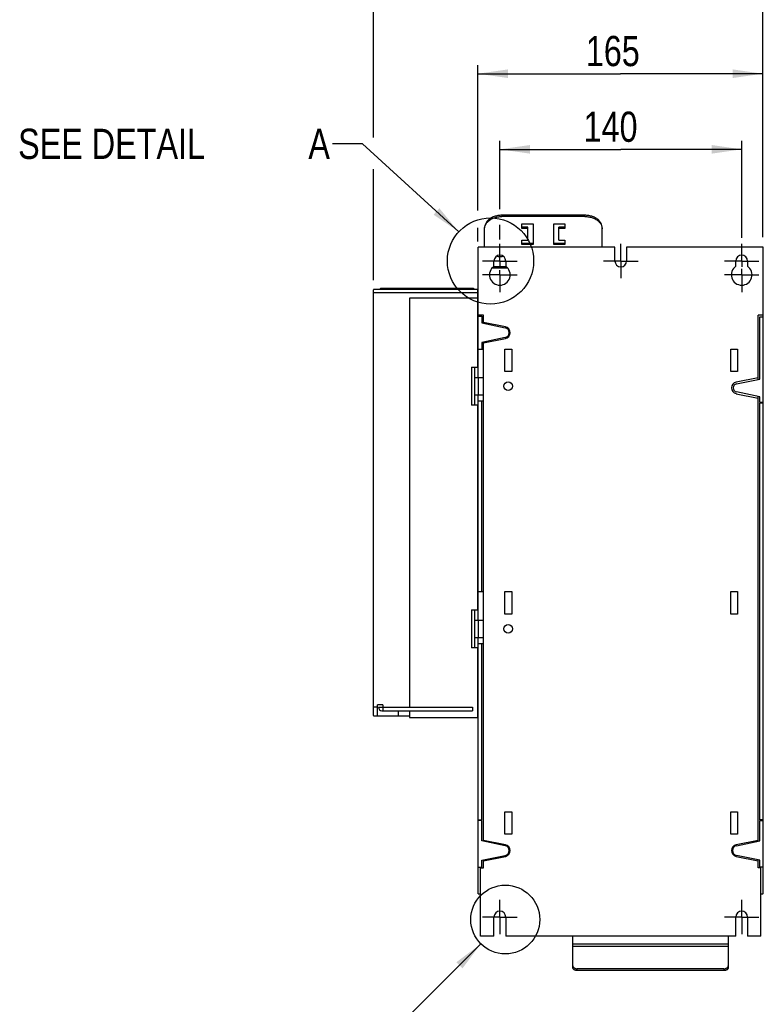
# Model space of a CAD drawing. Extents: x 0 to 420, y 0 to 297.
# Tile 29 of 45: x 211 to 297, y 115 to 229. Entities that reach past the tile are written whole.
import ezdxf

# ---------------------------------------------------------------- set-up
doc = ezdxf.new("R2010")
doc.units = 0
doc.header["$LTSCALE"] = 23.1
doc.linetypes.add('CENTER', pattern=[0.6, 0.375, -0.075, 0.075, -0.075])
doc.layers.get('0').update_dxf_attribs({"linetype": 'CONTINUOUS'})
doc.layers.add('DEFAULT_1', color=7, linetype='CENTER')
doc.styles.get("Standard").update_dxf_attribs({"font": 'txt', "width": 0.8})
doc.dimstyles.get("Standard").update_dxf_attribs({"dimtxt": 2.5, "dimasz": 2.5, "dimexe": 1.25, "dimexo": 0.625, "dimtad": 1, "dimcen": 2.5, "dimazin": 3, "dimtfac": 1, "dimtmove": 0, "dimatfit": 3})

# ---------------------------------------------------------------- blocks, each defined once
blk = doc.blocks.new('_FILLED')
at = {"color": 0, "linetype": 'BYBLOCK'}
blk.add_solid([(0, 0), (-1, 0.143), (-1, -0.143)], dxfattribs=at)
blk = doc.blocks.new('*D3')
at = {"color": 2, "linetype": 'CONTINUOUS'}
for p, q in [((264.21, 207.02), (264.21, 223.85)), ((297.21, 204.48), (297.21, 223.85)), ((264.21, 222.85), (280.71, 222.85)), ((297.21, 222.85), (280.71, 222.85)), ((264.21, 203.41), (264.21, 205.01))]:
    blk.add_line(p, q, dxfattribs=at)
at = {"color": 2, "linetype": 'CONTINUOUS', "xscale": 3.5, "yscale": 3.5, "zscale": 3.5, "rotation": 180}
blk.add_blockref('_FILLED', (264.21, 222.85), dxfattribs=at)
at = {"color": 2, "linetype": 'CONTINUOUS', "xscale": 3.5, "yscale": 3.5, "zscale": 3.5}
blk.add_blockref('_FILLED', (297.21, 222.85), dxfattribs=at)
at = {"color": 5, "linetype": 'CONTINUOUS', "width": 0.8}
blk.add_text('165', height=3.5, dxfattribs=at).set_placement((276.71, 223.73))
blk = doc.blocks.new('*D7')
at = {"color": 2, "linetype": 'CONTINUOUS'}
for p, q in [((266.76, 207.14), (266.76, 215.09)), ((294.76, 203.82), (294.76, 215.09)), ((266.76, 214.09), (280.76, 214.09)), ((294.76, 214.09), (280.76, 214.09)), ((266.76, 203.64), (266.76, 205.35))]:
    blk.add_line(p, q, dxfattribs=at)
at = {"color": 2, "linetype": 'CONTINUOUS', "xscale": 3.5, "yscale": 3.5, "zscale": 3.5, "rotation": 180}
blk.add_blockref('_FILLED', (266.76, 214.09), dxfattribs=at)
at = {"color": 2, "linetype": 'CONTINUOUS', "xscale": 3.5, "yscale": 3.5, "zscale": 3.5}
blk.add_blockref('_FILLED', (294.76, 214.09), dxfattribs=at)
at = {"color": 5, "linetype": 'CONTINUOUS', "width": 0.8}
blk.add_text('140', height=3.5, dxfattribs=at).set_placement((276.45, 214.96))
blk = doc.blocks.new('*D13')
at = {"color": 2, "linetype": 'CONTINUOUS'}
for p, q in [((252.12, 215.45), (252.12, 232.82)), ((297.21, 203.9), (297.21, 232.82)), ((252.12, 231.82), (274.67, 231.82)), ((297.21, 231.82), (274.67, 231.82)), ((252.12, 198.93), (252.12, 211.81))]:
    blk.add_line(p, q, dxfattribs=at)
at = {"color": 2, "linetype": 'CONTINUOUS', "xscale": 3.5, "yscale": 3.5, "zscale": 3.5, "rotation": 180}
blk.add_blockref('_FILLED', (252.12, 231.82), dxfattribs=at)
at = {"color": 2, "linetype": 'CONTINUOUS', "xscale": 3.5, "yscale": 3.5, "zscale": 3.5}
blk.add_blockref('_FILLED', (297.21, 231.82), dxfattribs=at)
at = {"color": 5, "linetype": 'CONTINUOUS', "width": 0.8}
blk.add_text('225', height=3.5, dxfattribs=at).set_placement((269.93, 232.7))

msp = doc.modelspace()

# ---------------------------------------------------------------- linework, layer by layer
at = {"color": 2, "linetype": 'CONTINUOUS'}
for p, q in [((250.872, 214.729), (247.384, 214.729)), ((261.997, 204.531), (250.872, 214.729)), ((264.56, 122.046), (254.437, 111.946))]:
    msp.add_line(p, q, dxfattribs=at)
at = {"color": 9, "linetype": 'CONTINUOUS'}
for p, q in [((266.994, 206.449), (266.994, 206.307)), ((276.594, 206.307), (276.594, 206.449)), ((267.681, 200.315), (265.831, 200.315)), ((266.066, 200.533), (267.446, 200.533)), ((263.406, 197.978), (263.695, 197.978)), ((263.695, 198.002), (263.695, 197.978)), ((263.696, 197.977), (263.696, 197.876)), ((263.72, 197.977), (263.696, 197.977)), ((263.72, 197.876), (263.696, 197.876)), ((263.456, 188.852), (263.456, 184.452)), ((264.256, 187.652), (264.256, 185.652)), ((263.456, 160.752), (263.456, 156.352)), ((264.256, 159.552), (264.256, 157.552)), ((264.24, 127.917), (264.255, 127.917)), ((297.206, 127.852), (297.206, 127.865)), ((297.256, 127.902), (297.243, 127.902)), ((293.203, 122.018), (275.203, 122.018)), ((293.203, 121.734), (275.203, 121.734)), ((275.703, 118.952), (275.703, 119.164)), ((292.703, 119.164), (292.703, 118.952))]:
    msp.add_line(p, q, dxfattribs=at)
at = {"color": 7, "linetype": 'CONTINUOUS'}
for p, q in [((276.594, 206.449), (266.994, 206.449)), ((276.594, 206.307), (266.994, 206.307)), ((269.294, 204.929), (269.294, 205.459)), ((269.294, 205.459), (270.594, 205.459)), ((270.594, 205.459), (270.594, 203.055)), ((272.994, 203.055), (272.994, 205.459)), ((272.994, 205.459), (274.294, 205.459)), ((274.294, 205.459), (274.294, 204.929)), ((264.994, 202.752), (264.994, 205.035)), ((264.994, 204.893), (264.997, 204.975)), ((269.994, 205.07), (269.294, 205.07)), ((269.994, 204.929), (269.294, 204.929)), ((269.994, 203.585), (269.994, 205.07)), ((273.594, 203.585), (273.594, 205.07)), ((274.294, 205.07), (273.594, 205.07)), ((274.294, 204.929), (273.594, 204.929)), ((278.594, 202.752), (278.594, 205.035)), ((269.294, 203.055), (269.294, 203.585)), ((269.294, 203.585), (269.994, 203.585)), ((270.594, 203.196), (269.294, 203.196)), ((270.594, 203.055), (269.294, 203.055)), ((274.294, 203.196), (272.994, 203.196)), ((274.294, 203.055), (272.994, 203.055)), ((273.594, 203.585), (274.294, 203.585)), ((274.294, 203.585), (274.294, 203.055)), ((264.256, 187.652), (264.256, 202.752)), ((280.076, 202.752), (264.256, 202.752)), ((280.076, 201.152), (280.076, 202.752)), ((281.436, 202.752), (281.436, 201.152)), ((297.252, 202.752), (281.436, 202.752)), ((297.213, 202.752), (297.213, 194.866)), ((297.252, 194.866), (297.252, 202.752)), ((266.076, 200.54), (266.076, 201.152)), ((267.436, 201.152), (267.436, 200.54)), ((294.076, 200.54), (294.076, 201.152)), ((295.436, 201.152), (295.436, 200.54)), ((252.12, 148.502), (252.12, 197.802)), ((264.206, 197.452), (252.12, 197.452)), ((264.206, 197.852), (252.17, 197.852)), ((252.92, 197.852), (252.92, 197.977)), ((252.945, 198.002), (263.695, 198.002)), ((263.406, 197.852), (263.406, 197.977)), ((263.72, 197.977), (263.72, 197.876)), ((264.206, 188.852), (264.206, 197.852)), ((264.24, 193.652), (264.24, 197.852)), ((264.24, 197.852), (264.256, 197.852)), ((297.256, 127.902), (297.256, 197.802)), ((256.306, 196.852), (256.306, 149.452)), ((264.206, 196.852), (256.306, 196.852)), ((264.856, 194.866), (264.256, 194.866)), ((264.256, 194.762), (264.656, 194.762)), ((264.656, 194.762), (264.656, 193.972)), ((264.656, 193.972), (267.372, 193.42)), ((264.856, 193.932), (264.856, 194.866)), ((267.392, 193.518), (264.856, 194.034)), ((296.656, 187.43), (296.656, 194.866)), ((297.252, 194.866), (296.656, 194.866)), ((296.856, 187.47), (296.856, 194.683)), ((296.856, 194.683), (297.256, 194.683)), ((264.206, 193.652), (264.256, 193.652)), ((267.372, 192.283), (264.656, 191.731)), ((264.656, 191.731), (264.656, 190.952)), ((264.856, 191.669), (267.392, 192.185)), ((264.856, 133.932), (264.856, 191.771)), ((264.256, 190.952), (264.856, 190.952)), ((267.326, 188.352), (267.326, 190.952)), ((267.326, 190.952), (268.126, 190.952)), ((268.126, 190.952), (268.126, 188.352)), ((293.486, 188.352), (293.486, 190.952)), ((293.486, 190.952), (294.286, 190.952)), ((294.286, 190.952), (294.286, 188.352)), ((263.456, 188.852), (264.256, 188.852)), ((263.856, 184.452), (263.856, 188.852)), ((268.126, 188.352), (267.326, 188.352)), ((294.286, 188.352), (293.486, 188.352)), ((263.856, 187.652), (264.856, 187.652)), ((296.656, 187.634), (294.121, 187.118)), ((294.16, 186.922), (296.856, 187.47)), ((296.856, 185.433), (294.16, 185.981)), ((263.856, 185.652), (264.856, 185.652)), ((264.256, 159.552), (264.256, 185.652)), ((264.256, 184.952), (264.856, 184.952)), ((264.656, 162.852), (264.656, 184.952)), ((294.121, 185.785), (296.656, 185.269)), ((296.656, 133.932), (296.656, 185.473)), ((296.856, 184.769), (296.856, 185.433)), ((264.256, 184.452), (263.456, 184.452)), ((264.206, 160.752), (264.206, 184.452)), ((297.256, 184.769), (296.856, 184.769)), ((296.856, 136.434), (296.856, 184.669)), ((297.256, 184.669), (296.856, 184.669)), ((264.256, 162.852), (264.856, 162.852)), ((267.326, 160.252), (267.326, 162.852)), ((267.326, 162.852), (268.126, 162.852)), ((268.126, 162.852), (268.126, 160.252)), ((293.486, 162.852), (294.286, 162.852)), ((293.486, 160.252), (293.486, 162.852)), ((294.286, 162.852), (294.286, 160.252)), ((263.456, 160.752), (264.256, 160.752)), ((263.856, 156.352), (263.856, 160.752)), ((268.126, 160.252), (267.326, 160.252)), ((294.286, 160.252), (293.486, 160.252)), ((263.856, 159.552), (264.856, 159.552)), ((263.856, 157.552), (264.856, 157.552)), ((264.256, 127.852), (264.256, 157.552)), ((264.256, 156.352), (263.456, 156.352)), ((264.206, 148.252), (264.206, 156.352)), ((264.256, 156.852), (264.856, 156.852)), ((264.656, 136.434), (264.656, 156.852)), ((264.206, 155.452), (264.256, 155.452)), ((264.24, 127.917), (264.24, 155.452)), ((252.606, 149.452), (252.12, 149.452)), ((252.606, 148.452), (252.606, 149.752)), ((253.206, 149.752), (252.606, 149.752)), ((252.706, 149.452), (263.606, 149.452)), ((253.206, 149.752), (253.206, 149.052)), ((263.606, 149.452), (263.606, 149.052)), ((252.17, 148.452), (256.306, 148.452)), ((253.106, 149.052), (263.606, 149.052)), ((255.006, 148.452), (255.006, 149.052)), ((256.306, 149.052), (256.306, 148.252)), ((256.306, 148.252), (264.206, 148.252)), ((267.326, 137.352), (268.126, 137.352)), ((267.326, 134.752), (267.326, 137.352)), ((268.126, 137.352), (268.126, 134.752)), ((293.486, 137.352), (294.286, 137.352)), ((293.486, 134.752), (293.486, 137.352)), ((294.286, 137.352), (294.286, 134.752)), ((264.256, 136.434), (264.656, 136.434)), ((264.656, 136.334), (264.256, 136.334)), ((264.656, 133.972), (264.656, 136.334)), ((297.256, 136.434), (296.856, 136.434)), ((296.856, 136.334), (297.256, 136.334)), ((296.856, 133.972), (296.856, 136.334)), ((268.126, 134.752), (267.326, 134.752)), ((294.286, 134.752), (293.486, 134.752)), ((267.372, 133.42), (264.656, 133.972)), ((267.392, 133.518), (264.856, 134.034)), ((296.656, 134.034), (294.121, 133.518)), ((294.14, 133.42), (296.856, 133.972)), ((264.656, 131.731), (267.372, 132.283)), ((264.656, 130.942), (264.656, 131.731)), ((264.856, 131.669), (267.392, 132.185)), ((264.856, 130.842), (264.856, 131.771)), ((294.121, 132.185), (296.656, 131.669)), ((296.856, 131.731), (294.14, 132.283)), ((296.656, 130.842), (296.656, 131.771)), ((296.856, 130.942), (296.856, 131.731)), ((264.256, 130.942), (264.656, 130.942)), ((264.53, 130.842), (264.856, 130.842)), ((264.53, 122.952), (264.53, 130.842)), ((296.982, 130.842), (296.656, 130.842)), ((297.256, 130.942), (296.856, 130.942)), ((296.982, 122.952), (296.982, 130.842)), ((264.256, 127.852), (264.53, 127.852)), ((296.982, 127.852), (297.206, 127.852)), ((266.076, 122.952), (266.076, 125.152)), ((267.436, 125.152), (267.436, 122.952)), ((294.076, 122.952), (294.076, 125.152)), ((295.436, 125.152), (295.436, 122.952)), ((266.076, 122.952), (264.53, 122.952)), ((294.076, 122.952), (267.436, 122.952)), ((275.203, 119.305), (275.203, 122.952)), ((293.203, 122.952), (293.203, 119.305)), ((296.982, 122.952), (295.436, 122.952)), ((292.703, 119.164), (275.703, 119.164)), ((292.703, 118.952), (275.703, 118.952))]:
    msp.add_line(p, q, dxfattribs=at)
for points in [[(266.994, 206.449), (266.878, 206.446), (266.762, 206.439), (266.647, 206.427), (266.533, 206.411), (266.42, 206.389), (266.31, 206.364), (266.202, 206.333), (266.096, 206.298), (265.994, 206.259), (265.895, 206.216), (265.8, 206.169), (265.709, 206.118), (265.622, 206.063), (265.539, 206.005), (265.462, 205.944), (265.39, 205.879), (265.323, 205.812), (265.262, 205.742), (265.207, 205.669), (265.158, 205.595), (265.115, 205.518), (265.078, 205.44), (265.048, 205.361), (265.024, 205.28), (265.008, 205.199), (264.997, 205.117), (264.994, 205.035)], [(264.997, 204.975), (265.008, 205.057), (265.024, 205.139), (265.048, 205.219), (265.078, 205.299), (265.115, 205.377), (265.158, 205.453), (265.207, 205.528), (265.262, 205.6), (265.323, 205.67), (265.39, 205.738), (265.462, 205.802), (265.539, 205.864), (265.622, 205.922), (265.709, 205.977), (265.8, 206.028), (265.895, 206.075), (265.994, 206.118), (266.096, 206.157), (266.202, 206.192), (266.31, 206.222), (266.42, 206.248), (266.533, 206.269), (266.647, 206.286), (266.762, 206.298), (266.878, 206.305), (266.994, 206.307)], [(278.594, 205.035), (278.591, 205.117), (278.581, 205.199), (278.564, 205.28), (278.54, 205.361), (278.51, 205.44), (278.473, 205.518), (278.431, 205.595), (278.381, 205.669), (278.326, 205.742), (278.265, 205.812), (278.198, 205.879), (278.126, 205.944), (278.049, 206.005), (277.967, 206.063), (277.88, 206.118), (277.788, 206.169), (277.693, 206.216), (277.594, 206.259), (277.492, 206.298), (277.386, 206.333), (277.278, 206.364), (277.168, 206.389), (277.055, 206.411), (276.941, 206.427), (276.826, 206.439), (276.71, 206.446), (276.594, 206.449)], [(276.594, 206.307), (276.71, 206.305), (276.826, 206.298), (276.941, 206.286), (277.055, 206.269), (277.168, 206.248), (277.278, 206.222), (277.386, 206.192), (277.492, 206.157), (277.594, 206.118), (277.693, 206.075), (277.788, 206.028), (277.88, 205.977), (277.967, 205.922), (278.049, 205.864), (278.126, 205.802), (278.198, 205.738), (278.265, 205.67), (278.326, 205.6), (278.381, 205.528), (278.431, 205.453), (278.473, 205.377), (278.51, 205.299), (278.54, 205.219), (278.564, 205.139), (278.581, 205.057)], [(278.581, 205.057), (278.591, 204.975), (278.594, 204.893)], [(266.405, 201.734), (266.435, 201.723), (266.495, 201.706), (266.556, 201.692), (266.616, 201.682), (266.676, 201.674), (266.736, 201.67), (266.794, 201.669)], [(266.794, 201.669), (266.852, 201.67), (266.912, 201.674), (266.972, 201.682), (267.032, 201.692), (267.093, 201.706), (267.132, 201.717)], [(264.256, 127.893), (264.256, 127.894), (264.251, 127.896), (264.247, 127.899), (264.244, 127.903), (264.242, 127.907), (264.241, 127.912), (264.24, 127.917)], [(275.203, 119.516), (275.206, 119.476), (275.215, 119.437), (275.231, 119.399), (275.252, 119.363), (275.279, 119.328), (275.312, 119.296), (275.349, 119.267), (275.391, 119.241), (275.437, 119.218), (275.486, 119.199), (275.538, 119.183), (275.591, 119.173), (275.647, 119.166), (275.703, 119.164)], [(275.703, 118.952), (275.647, 118.954), (275.591, 118.96), (275.538, 118.971), (275.486, 118.987), (275.437, 119.006), (275.391, 119.029), (275.349, 119.055), (275.312, 119.085), (275.279, 119.117), (275.252, 119.152), (275.231, 119.188), (275.215, 119.226), (275.206, 119.266), (275.203, 119.305)], [(292.703, 119.164), (292.759, 119.166), (292.814, 119.173), (292.868, 119.183), (292.92, 119.199), (292.969, 119.218), (293.015, 119.241), (293.056, 119.267), (293.094, 119.296), (293.126, 119.328), (293.153, 119.363), (293.175, 119.399), (293.19, 119.437), (293.2, 119.476), (293.203, 119.516)], [(293.203, 119.305), (293.2, 119.266), (293.19, 119.226), (293.175, 119.188), (293.153, 119.152), (293.126, 119.117), (293.094, 119.085), (293.056, 119.055), (293.015, 119.029), (292.969, 119.006), (292.92, 118.987), (292.868, 118.971), (292.814, 118.96), (292.759, 118.954), (292.703, 118.952)]]:
    msp.add_lwpolyline(points, dxfattribs=at)
at = {"color": 9, "linetype": 'CONTINUOUS'}
msp.add_lwpolyline([(263.695, 197.978), (263.695, 197.978), (263.695, 197.978), (263.696, 197.977), (263.696, 197.977), (263.696, 197.977), (263.696, 197.977), (263.696, 197.977)], dxfattribs=at)
at = {"color": 2, "linetype": 'CONTINUOUS'}
for centre, radius in [((265.677, 201.157), 4.992), ((267.383, 124.863), 3.988)]:
    msp.add_circle(centre, radius, dxfattribs=at)
at = {"color": 7, "linetype": 'CONTINUOUS'}
for centre in [(267.726, 186.652), (267.726, 158.552)]:
    msp.add_circle(centre, 0.5, dxfattribs=at)
for centre, radius, start, end in [((266.756, 201.152), 0.68, 0, 180), ((280.756, 201.152), 0.68, 180, 360), ((294.756, 201.152), 0.68, 0, 180), ((266.756, 199.552), 1.2, 124.51811, 55.48189), ((294.756, 199.552), 1.2, 124.51811, 55.48189), ((252.17, 197.802), 0.05, 90, 180), ((252.945, 197.977), 0.025, 90, 180), ((263.381, 197.977), 0.025, 0, 90), ((263.695, 197.977), 0.025, 0, 90), ((263.744, 197.876), 0.024, 180, 254.76886), ((297.206, 197.802), 0.05, 0, 23.07392), ((267.256, 192.852), 0.58, 281.5, 78.5), ((267.256, 192.852), 0.68, 281.5, 78.5), ((294.256, 186.452), 0.68, 101.5, 258.5), ((294.256, 186.452), 0.48, 101.5, 258.5), ((253.106, 149.452), 0.4, 180, 270), ((252.17, 148.502), 0.05, 180, 270), ((267.256, 132.852), 0.68, 281.5, 78.5), ((294.256, 132.852), 0.68, 101.5, 258.5), ((267.256, 132.852), 0.58, 281.5, 78.5), ((294.256, 132.852), 0.58, 101.5, 258.5), ((297.156, 127.952), 0.1, 270, 360), ((297.206, 127.902), 0.05, 270, 360), ((266.756, 125.152), 0.68, 0, 180), ((294.756, 125.152), 0.68, 0, 180)]:
    msp.add_arc(centre, radius, start, end, dxfattribs=at)
at = {"color": 9, "linetype": 'CONTINUOUS'}
msp.add_arc((263.744, 197.876), 0.048, 180, 210, dxfattribs=at)
at = {"color": 2, "linetype": 'CONTINUOUS'}
for points in [[(259.079, 206.527), (261.997, 204.531), (259.755, 207.264)], [(262.436, 119.22), (264.56, 122.046), (261.729, 119.928)]]:
    msp.add_solid(points, dxfattribs=at)
at = {"layer": 'DEFAULT_1', "color": 7, "linetype": 'CENTER'}
for p, q in [((266.756, 201.152), (266.756, 203.152)), ((280.756, 201.152), (280.756, 203.152)), ((294.756, 201.152), (294.756, 203.152)), ((266.756, 201.152), (264.756, 201.152)), ((266.756, 201.152), (266.756, 200.51)), ((266.756, 201.152), (268.756, 201.152)), ((280.756, 201.152), (278.756, 201.152)), ((280.756, 201.152), (280.756, 199.152)), ((280.756, 201.152), (282.756, 201.152)), ((294.756, 201.152), (292.756, 201.152)), ((294.756, 201.152), (294.756, 200.478)), ((294.756, 201.152), (296.756, 201.152)), ((266.756, 199.552), (266.756, 200.095)), ((294.756, 199.552), (294.756, 200.255)), ((266.756, 199.552), (264.756, 199.552)), ((266.756, 199.552), (266.756, 197.552)), ((266.756, 199.552), (268.756, 199.552)), ((294.756, 199.552), (292.756, 199.552)), ((294.756, 199.552), (294.756, 197.552)), ((294.756, 199.552), (296.756, 199.552)), ((266.756, 125.152), (266.756, 127.152)), ((294.756, 125.152), (294.756, 127.152)), ((266.756, 125.152), (264.756, 125.152)), ((266.756, 125.152), (268.756, 125.152)), ((266.756, 125.152), (266.756, 123.152)), ((294.756, 125.152), (292.756, 125.152)), ((294.756, 125.152), (296.756, 125.152)), ((294.756, 125.152), (294.756, 123.152))]:
    msp.add_line(p, q, dxfattribs=at)

# ---------------------------------------------------------------- texts
at = {"color": 5, "linetype": 'CONTINUOUS', "width": 0.8}
for s, p in [('SEE DETAIL  ', (210.984, 212.979)), ('A', (244.584, 212.979))]:
    msp.add_text(s, height=3.5, dxfattribs=at).set_placement(p)

# ---------------------------------------------------------------- dimensions: what is measured, and where the dimension line sits
at = {"color": 2, "linetype": 'CONTINUOUS'}
for base, p1, p2, picture, middle in [((297.213, 231.823), (252.12, 198.934), (297.213, 203.897), '*D13', (274.129, 234.448)), ((297.213, 222.853), (264.213, 203.414), (297.213, 204.478), '*D3', (280.913, 225.478)), ((294.756, 214.087), (266.756, 203.643), (294.756, 203.82), '*D7', (280.645, 216.712))]:
    dim = msp.add_linear_dim(base=base, p1=p1, p2=p2, dimstyle='Standard', dxfattribs=at)
    dim.commit()
    dim.dimension.update_dxf_attribs({"geometry": picture, "text_midpoint": middle, "dimtype": 128})

doc.saveas('drawing.dxf')
